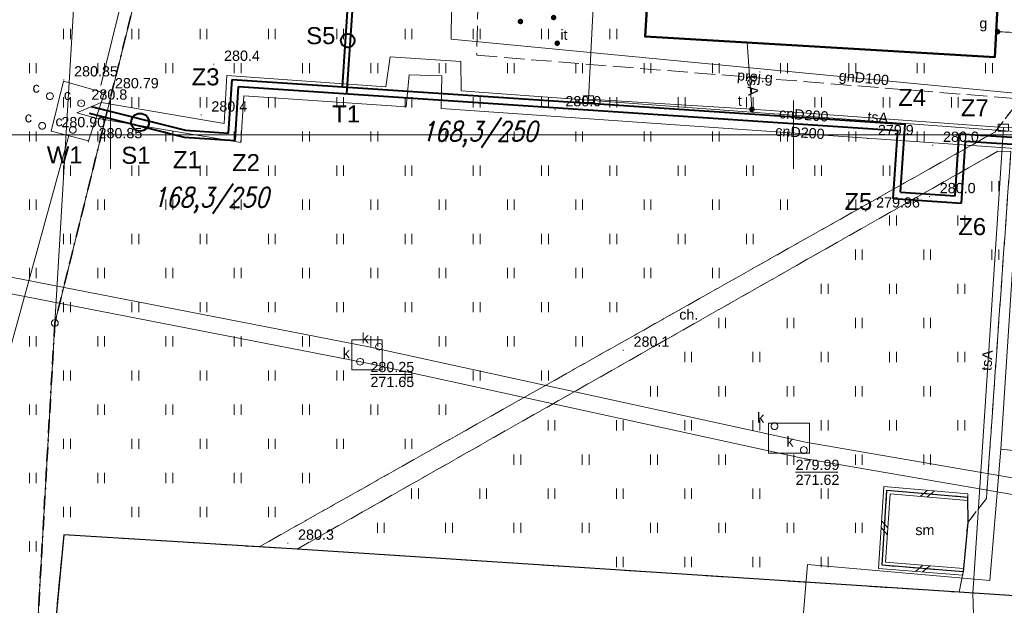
# Model space of a CAD drawing. Extents: x 0 to 6568752, y 0 to 5584302.
# Tile 7 of 74: x 6568293 to 6568365, y 5583966 to 5584008. Entities that reach past the tile are written whole.
import ezdxf
from ezdxf.enums import TextEntityAlignment as Align

# ---------------------------------------------------------------- set-up
doc = ezdxf.new("R2010")
doc.units = 0
doc.header["$PDSIZE"] = 0.75
for name, pattern in [('GAK', [3.5, 2, -0.7, 0.1, -0.7]), ('KROPK2-2-2', [3.49, 1, -0.47, 0.05, -0.47, 1, -0.5]), ('PRZER2-1', [1.5, 1, -0.5]), ('PRZER3-1', [2, 1.5, -0.5])]:
    doc.linetypes.add(name, pattern=pattern)
doc.layers.get('0').update_dxf_attribs({"linetype": 'CONTINUOUS'})
doc.layers.get('Defpoints').update_dxf_attribs({"linetype": 'CONTINUOUS'})
for name, color, linetype, lineweight in [('alarm', 51, 'CONTINUOUS', 50), ('EGBU', 7, 'CONTINUOUS', 50), ('EGDE', 7, 'CONTINUOUS', 18), ('EGPG', 7, 'CONTINUOUS', 18), ('GESGPS', 7, 'CONTINUOUS', 35), ('GUPPRZ_O', 7, 'CONTINUOUS', 18), ('OTDM', 7, 'CONTINUOUS', 25), ('OTDM_O', 7, 'CONTINUOUS', 25), ('OTDN', 7, 'CONTINUOUS', 18), ('OTKC', 7, 'CONTINUOUS', 18), ('OTKC_O', 7, 'CONTINUOUS', 18), ('OTKJ', 7, 'CONTINUOUS', 18), ('OTKK', 7, 'CONTINUOUS', 25), ('OTRN', 7, 'CONTINUOUS', 13), ('OTRN_O', 7, 'CONTINUOUS', 13), ('OTRS', 7, 'CONTINUOUS', 13), ('OTRS_O', 7, 'CONTINUOUS', 13), ('OTZI', 7, 'CONTINUOUS', 18), ('OTZI_O', 7, 'CONTINUOUS', 18), ('OTZT', 7, 'CONTINUOUS', 18), ('ramka sekcji', 7, 'CONTINUOUS', 18), ('siec', 7, 'GAK', 70), ('SUPK', 7, 'CONTINUOUS', 18), ('SUPW', 7, 'CONTINUOUS', 18), ('SUPW_O', 7, 'CONTINUOUS', 18)]:
    doc.layers.add(name, color=color, linetype=linetype, lineweight=lineweight)
for name, color, linetype, lineweight, true_color in [('SUCP', 7, 'CONTINUOUS', 18, 0xd200d2), ('SUCP_O', 7, 'CONTINUOUS', 18, 0xd200d2), ('SUEP', 1, 'CONTINUOUS', 18, 0xff0000), ('SUGP', 7, 'CONTINUOUS', 18, 0xbfbf00), ('SUGP_O', 7, 'CONTINUOUS', 18, 0xbfbf00), ('SUGW', 7, 'CONTINUOUS', 18, 0xbfbf00), ('SUGW_O', 7, 'CONTINUOUS', 18, 0xbfbf00), ('SUKP', 7, 'CONTINUOUS', 18, 0x803300), ('SUTP', 7, 'CONTINUOUS', 18, 0xff9100), ('SUTP_O', 7, 'CONTINUOUS', 18, 0xff9100), ('SUTU', 7, 'CONTINUOUS', 18, 0xff9100), ('SUTU_O', 7, 'CONTINUOUS', 18, 0xff9100)]:
    doc.layers.add(name, color=color, linetype=linetype, lineweight=lineweight, true_color=true_color)
doc.styles.add('Arial', font='arial.ttf')
doc.styles.add('GEO-INFO', font='arial.ttf')
doc.styles.add('UZBROJENIE', font='SIMPLEX.shx', dxfattribs={"width": 0.8, "oblique": 15.00003, "height": 0.9})
doc.dimstyles.get("Standard").update_dxf_attribs({"dimtxt": 0.18, "dimasz": 0.18, "dimexe": 0.18, "dimexo": 0.0625, "dimgap": 0.09, "dimtad": 0, "dimtih": 1, "dimtoh": 1, "dimdec": 4, "dimzin": 0, "dimdsep": 46, "dimtxsty": 'Standard', "dimcen": 0.09, "dimadec": 0, "dimazin": 0, "dimtfac": 1, "dimtdec": 4, "dimtofl": 0, "dimtmove": 0, "dimatfit": 3, "dimfxl": 0, "dimtolj": 1, "dimtzin": 0, "dimarcsym": 0})

# ---------------------------------------------------------------- blocks, each defined once
blk = doc.blocks.new('D_GSPWPN1')
blk.add_hatch(color=0).paths.add_polyline_path([(-0.045, 0), (-0.043467, -0.011647), (-0.038971, -0.0225), (-0.03182, -0.03182), (-0.0225, -0.038971), (-0.011647, -0.043467), (0, -0.045), (0.011647, -0.043467), (0.0225, -0.038971), (0.03182, -0.03182), (0.038971, -0.0225), (0.043467, -0.011647), (0.045, 0), (0.043467, 0.011647), (0.038971, 0.0225), (0.03182, 0.03182), (0.0225, 0.038971), (0.011647, 0.043467), (0, 0.045), (-0.011647, 0.043467), (-0.0225, 0.038971), (-0.03182, 0.03182), (-0.038971, 0.0225), (-0.043467, 0.011647)])
blk = doc.blocks.new('D_GSPTZI1')
blk.add_hatch(color=0).paths.add_polyline_path([(-0.2, 0), (-0.193185, -0.051764), (-0.173205, -0.1), (-0.141421, -0.141421), (-0.1, -0.173205), (-0.051764, -0.193185), (0, -0.2), (0.051764, -0.193185), (0.1, -0.173205), (0.141421, -0.141421), (0.173205, -0.1), (0.193185, -0.051764), (0.2, 0), (0.193185, 0.051764), (0.173205, 0.1), (0.141421, 0.141421), (0.1, 0.173205), (0.051764, 0.193185), (0, 0.2), (-0.051764, 0.193185), (-0.1, 0.173205), (-0.141421, 0.141421), (-0.173205, 0.1), (-0.193185, 0.051764)])
blk = doc.blocks.new('D_GSPWPS1')
blk.add_hatch(color=0).paths.add_polyline_path([(-0.045, 0), (-0.043467, -0.011647), (-0.038971, -0.0225), (-0.03182, -0.03182), (-0.0225, -0.038971), (-0.011647, -0.043467), (0, -0.045), (0.011647, -0.043467), (0.0225, -0.038971), (0.03182, -0.03182), (0.038971, -0.0225), (0.043467, -0.011647), (0.045, 0), (0.043467, 0.011647), (0.038971, 0.0225), (0.03182, 0.03182), (0.0225, 0.038971), (0.011647, 0.043467), (0, 0.045), (-0.011647, 0.043467), (-0.0225, 0.038971), (-0.03182, 0.03182), (-0.038971, 0.0225), (-0.043467, 0.011647)])
blk = doc.blocks.new('D_GUPIKP1_3')
at = {"color": 0}
blk.add_lwpolyline([(0.375, -0.25), (-0.375, -0.25), (-0.375, 0.25), (0.375, 0.25)], close=True, dxfattribs=at)
blk = doc.blocks.new('D_GUPIWZ1_1')
at = {"color": 0}
blk.add_lwpolyline([(0, 0.25), (0.064705, 0.241481), (0.125, 0.216506), (0.176777, 0.176777), (0.216506, 0.125), (0.241481, 0.064705), (0.25, 0), (0.241481, -0.064705), (0.216506, -0.125), (0.176777, -0.176777), (0.125, -0.216506), (0.064705, -0.241481), (0, -0.25), (-0.064705, -0.241481), (-0.125, -0.216506), (-0.176777, -0.176777), (-0.216506, -0.125), (-0.241481, -0.064705), (-0.25, 0), (-0.241481, 0.064705), (-0.216506, 0.125), (-0.176777, 0.176777), (-0.125, 0.216506), (-0.064705, 0.241481)], close=True, dxfattribs=at)
blk = doc.blocks.new('D_GUPTUT1')
blk.add_hatch(color=0).paths.add_polyline_path([(-0.2, 0), (-0.193185, -0.051764), (-0.173205, -0.1), (-0.141421, -0.141421), (-0.1, -0.173205), (-0.051764, -0.193185), (0, -0.2), (0.051764, -0.193185), (0.1, -0.173205), (0.141421, -0.141421), (0.173205, -0.1), (0.193185, -0.051764), (0.2, 0), (0.193185, 0.051764), (0.173205, 0.1), (0.141421, 0.141421), (0.1, 0.173205), (0.051764, 0.193185), (0, 0.2), (-0.051764, 0.193185), (-0.1, 0.173205), (-0.141421, 0.141421), (-0.173205, 0.1), (-0.193185, 0.051764)])
blk = doc.blocks.new('D_GUPGZA1')
blk.add_hatch(color=0).paths.add_polyline_path([(-0.2, 0), (-0.193185, -0.051764), (-0.173205, -0.1), (-0.141421, -0.141421), (-0.1, -0.173205), (-0.051764, -0.193185), (0, -0.2), (0.051764, -0.193185), (0.1, -0.173205), (0.141421, -0.141421), (0.173205, -0.1), (0.193185, -0.051764), (0.2, 0), (0.193185, 0.051764), (0.173205, 0.1), (0.141421, 0.141421), (0.1, 0.173205), (0.051764, 0.193185), (0, 0.2), (-0.051764, 0.193185), (-0.1, 0.173205), (-0.141421, 0.141421), (-0.173205, 0.1), (-0.193185, 0.051764)])
blk = doc.blocks.new('D_GEPPGD1_1')
at = {"color": 0}
blk.add_lwpolyline([(0, 0.25), (0.077254, 0.237764), (0.146946, 0.202254), (0.202254, 0.146946), (0.237764, 0.077254), (0.25, 0), (0.237764, -0.077254), (0.202254, -0.146946), (0.146946, -0.202254), (0.077254, -0.237764), (0, -0.25), (-0.077254, -0.237764), (-0.146946, -0.202254), (-0.202254, -0.146946), (-0.237764, -0.077254), (-0.25, 0), (-0.237764, 0.077254), (-0.202254, 0.146946), (-0.146946, 0.202254), (-0.077254, 0.237764)], close=True, dxfattribs=at)
blk = doc.blocks.new('D_ODTN_1')
at = {"color": 0}
for points in [[(-0.5, -0.25), (0, 0.25)], [(0, -0.25), (0.5, 0.25)]]:
    blk.add_lwpolyline(points, dxfattribs=at)
blk = doc.blocks.new('D_GSLDSO2')
at = {"color": 0}
blk.add_lwpolyline([(0, 0.25), (0, -0.25)], dxfattribs=at)
blk = doc.blocks.new('D_GSSUTR1')
at = {"color": 0}
for points in [[(-0.25666, 0.36165), (-0.25666, -0.38835)], [(0.24334, -0.38835), (0.24334, 0.36165)]]:
    blk.add_lwpolyline(points, dxfattribs=at)
blk = doc.blocks.new('*D45')
at = {"layer": 'Defpoints', "color": 0}
for p in [(6568647.5, 5584150), (6568650, 5584150), (0, 0)]:
    blk.add_point(p, dxfattribs=at)
at = {"layer": 'ramka sekcji', "color": 0, "lineweight": -2}
blk.add_line((6568649.938, 5584150), (6568647.5, 5584150), dxfattribs=at)
at = {"layer": 'ramka sekcji', "color": 0, "insert": (6568644.106, 5584150), "char_height": 0.75, "attachment_point": 5, "style": 'GEO-INFO'}
blk.add_mtext('\\A1;5584150.0000', dxfattribs=at)
blk = doc.blocks.new('*D46')
at = {"layer": 'Defpoints', "color": 0}
for p in [(6568650, 5584152.5), (6568650, 5584150), (0, 0)]:
    blk.add_point(p, dxfattribs=at)
at = {"layer": 'ramka sekcji', "color": 0, "lineweight": -2}
blk.add_line((6568650, 5584150.062), (6568650, 5584152.5), dxfattribs=at)
at = {"layer": 'ramka sekcji', "color": 0, "insert": (6568650, 5584155.896), "char_height": 0.75, "attachment_point": 5, "rotation": 90, "style": 'GEO-INFO'}
blk.add_mtext('\\A1;6568650.0000', dxfattribs=at)

msp = doc.modelspace()

# ---------------------------------------------------------------- linework, layer by layer
at = {"layer": 'EGBU', "linetype": 'Continuous', "lineweight": 50, "elevation": 10.18}
msp.add_lwpolyline([(6568343.55, 5584044.5), (6568341.86, 5584018.52), (6568365.36, 5584017.17), (6568364.76, 5584005.69), (6568339.15, 5584007.19), (6568339.86, 5584018.86), (6568330.35, 5584019.57), (6568331.94, 5584045.19)], close=True, dxfattribs=at)
at = {"layer": 'EGDE', "linetype": 'Continuous', "elevation": 10.22}
for points in [[(6568295.92847, 5583986.21622), (6568294.32233, 5583957.98331), (6568294.26523, 5583956.9825), (6568277.26098, 5583957.9935), (6568263.9809, 5583958.70246), (6568268.42617, 5584011.06381), (6568271.58328, 5584050.08752), (6568274.3496, 5584077.53529), (6568277.46122, 5584095.26675), (6568302.13672, 5584090.3243), (6568300.13923, 5584056.76596)], [(6568302.13672, 5584090.3243), (6568320.72616, 5584086.59352), (6568319.9193, 5584083.24287), (6568307.93382, 5584034.73468), (6568295.92847, 5583986.21622), (6568300.13923, 5584056.76596)]]:
    msp.add_lwpolyline(points, close=True, dxfattribs=at)
msp.add_lwpolyline([(6568594.31055, 5583939.47691), (6568591.06023, 5583939.65534), (6568585.12694, 5583937.54872), (6568482.90911, 5583944.55214), (6568370.44353, 5583952.88368), (6568294.32233, 5583957.98331), (6568295.92847, 5583986.21622), (6568307.93382, 5584034.73468), (6568319.9193, 5584083.24287), (6568320.72616, 5584086.59352), (6568329.45932, 5584084.84591), (6568374.48985, 5584081.95589), (6568374.92948, 5584088.19204), (6568391.77674, 5584086.94902), (6568441.65482, 5584081.9513), (6568491.15577, 5584079.0589), (6568538.06756, 5584076.86319), (6568558.47556, 5584075.58605), (6568583.6998, 5584038.16817), (6568609.00522, 5584036.3441), (6568644.22449, 5584009.45582)], dxfattribs=at)
at = {"layer": 'GESGPS', "linetype": 'KROPK2-2-2', "lineweight": 35, "elevation": 10.1}
for points in [[(6568361.59535, 5584252.09289), (6568361.26341, 5584250.74162), (6568355.87516, 5584228.80739), (6568343.88997, 5584180.27922), (6568337.0279, 5584152.47866), (6568332.74, 5584135.02), (6568331.91463, 5584131.76118), (6568322.71334, 5584094.57975), (6568320.72616, 5584086.59352), (6568319.9193, 5584083.24287), (6568307.93382, 5584034.73468), (6568295.92847, 5583986.21622), (6568294.32233, 5583957.98331), (6568294.26523, 5583956.9825), (6568293.66008, 5583952.72437), (6568292.84874, 5583952.82392), (6568273.1723, 5583953.99051), (6568262.61008, 5583954.10444), (6568261.2106, 5583954.0564), (6568251.21944, 5583954.86774), (6568249.43294, 5583955.01221)], [(6568361.59535, 5584252.09289), (6568361.26341, 5584250.74162), (6568355.87516, 5584228.80739), (6568343.88997, 5584180.27922), (6568337.0279, 5584152.47866), (6568332.74, 5584135.02), (6568331.91463, 5584131.76118), (6568322.71334, 5584094.57975), (6568320.72616, 5584086.59352), (6568319.9193, 5584083.24287), (6568307.93382, 5584034.73468), (6568295.92847, 5583986.21622), (6568294.32233, 5583957.98331), (6568294.26523, 5583956.9825), (6568293.66008, 5583952.72437), (6568329.64942, 5583950.6479), (6568347.08402, 5583949.61245), (6568384.89553, 5583947.37946), (6568422.02493, 5583945.3077)]]:
    msp.add_lwpolyline(points, dxfattribs=at)
at = {"layer": 'GUPPRZ_O', "linetype": 'Continuous', "lineweight": 13, "elevation": 10.8, "flags": 128}
for points in [[(6568319.03714, 5583982.44928), (6568322.11714, 5583982.44928)], [(6568350.16655, 5583975.28822), (6568353.24655, 5583975.28822)]]:
    msp.add_lwpolyline(points, dxfattribs=at)
at = {"layer": 'OTDM', "linetype": 'Continuous', "lineweight": 25, "elevation": 10.18}
msp.add_lwpolyline([(6568362.44, 5583968), (6568356.49, 5583968.48), (6568356.85, 5583973.98), (6568362.76, 5583973.47), (6568362.77, 5583971.62)], close=True, dxfattribs=at)
at = {"layer": 'OTDN', "linetype": 'Continuous', "lineweight": 18, "elevation": 10.18}
for points in [[(6568362.78149, 5583973.71907), (6568356.6172, 5583974.25102), (6568356.22445, 5583968.25061), (6568362.4199, 5583967.75081)], [(6568362.73851, 5583973.22093), (6568357.0828, 5583973.70898), (6568356.75555, 5583968.70939), (6568362.4601, 5583968.24919)]]:
    msp.add_lwpolyline(points, dxfattribs=at)
at = {"layer": 'OTKC', "linetype": 'PRZER2-1', "lineweight": 18, "elevation": 10.18}
msp.add_lwpolyline([(6568370.69, 5584032.86), (6568368.49, 5584000.12), (6568366.17994, 5583966.25595), (6568362.14, 5583966.51), (6568362.44, 5583968), (6568362.77, 5583971.62), (6568364.13, 5583973.36), (6568365.92, 5583998.78), (6568364.96, 5583998.79), (6568313.68, 5583969.67), (6568310.89, 5583969.83), (6568364.74, 5584000.19), (6568366.11, 5584001.95), (6568367.51, 5584022.93)], dxfattribs=at)
at = {"layer": 'OTKJ', "linetype": 'PRZER3-1', "lineweight": 18, "elevation": 10.18}
msp.add_lwpolyline([(6568374.84, 5583949.22), (6568360.74, 5583950), (6568363.64, 5583950.92), (6568364.82, 5583953.37), (6568363.33, 5583955.64), (6568361.55, 5583956.3), (6568304.29, 5583959.89), (6568304.54, 5583964.56), (6568301.97, 5583963.47), (6568300.69, 5583961.04), (6568301.76, 5583957.36), (6568305.32, 5583953.68), (6568289.71, 5583954.65, 0.29217785), (6568295.74, 5583961.67), (6568296.58, 5583970.72), (6568310.89, 5583969.83), (6568313.68, 5583969.67), (6568362.14, 5583966.51), (6568366.17994, 5583966.25595)], format="xyb", dxfattribs=at)
at = {"layer": 'OTKK', "linetype": 'Continuous', "lineweight": 25, "elevation": 10.18}
msp.add_lwpolyline([(6568366.17994, 5583966.25595), (6568362.14, 5583966.51), (6568313.68, 5583969.67), (6568310.89, 5583969.83), (6568296.58, 5583970.72), (6568295.74, 5583961.67, -0.29217785), (6568289.71, 5583954.65), (6568268.81, 5583956.34, -0.11600079), (6568265.57, 5583957.41, -0.07423973), (6568263.46, 5583959.35, -0.12887514), (6568261.14, 5583964.74), (6568265.58, 5584031.75), (6568268.21, 5584056.6), (6568269.75, 5584068.54), (6568273.31, 5584093.29, -0.47390876), (6568276.89, 5584095.36), (6568330.51, 5584084.83)], format="xyb", dxfattribs=at)
at = {"layer": 'OTZT', "color": 7, "linetype": 'PRZER2-1', "lineweight": 18, "elevation": 10.1}
for points in [[(6568367.51, 5584022.93), (6568366.11, 5584001.95), (6568364.74, 5584000.19), (6568310.89, 5583969.83), (6568296.58, 5583970.72), (6568295.74, 5583961.67), (6568294.32, 5583958.02), (6568262.39, 5583960.99), (6568261.14, 5583964.74), (6568265.58, 5584031.75)], [(6568339.86, 5584018.86), (6568339.15, 5584007.19), (6568364.76, 5584005.69), (6568365.36, 5584017.17)]]:
    msp.add_lwpolyline(points, dxfattribs=at)
msp.add_lwpolyline([(6568362.44, 5583968), (6568362.14, 5583966.51), (6568313.68, 5583969.67), (6568364.96, 5583998.79), (6568365.92, 5583998.78), (6568364.13, 5583973.36), (6568362.77, 5583971.62), (6568362.76, 5583973.47), (6568356.85, 5583973.98), (6568356.49, 5583968.48)], close=True, dxfattribs=at)
at = {"layer": 'ramka sekcji'}
for p, q in [((6568300, 5584000), (6568300, 5584002.5)), ((6568350, 5584000), (6568350, 5584002.5)), ((6568400, 5584000), (6568239.20424, 5584000)), ((6568300, 5584000), (6568297.5, 5584000)), ((6568300, 5584000), (6568300, 5583997.5)), ((6568300, 5584000), (6568302.5, 5584000)), ((6568350, 5584000), (6568347.5, 5584000)), ((6568350, 5584000), (6568350, 5583997.5)), ((6568350, 5584000), (6568352.5, 5584000))]:
    msp.add_line(p, q, dxfattribs=at)
at = {"layer": 'siec', "linetype": 'ByBlock', "lineweight": 40}
for p, q in [((6568317.48149, 5584011.17358), (6568316.97212, 5584003.51778)), ((6568317.80727, 5584010.79801), (6568317.28816, 5584002.99565)), ((6568308.6558, 5584000.11538), (6568308.91783, 5584004.05366)), ((6568308.91783, 5584004.05366), (6568358.17961, 5584000.77612)), ((6568309.12151, 5583999.58329), (6568309.38353, 5584003.52157)), ((6568309.38353, 5584003.52157), (6568357.64752, 5584000.31041)), ((6568298.59595, 5584002.07072), (6568305.48423, 5584000.32639)), ((6568298.45499, 5584001.591), (6568305.40759, 5583999.83039)), ((6568305.48423, 5584000.32639), (6568308.6558, 5584000.11538)), ((6568357.31559, 5583995.32144), (6568357.64752, 5584000.31041)), ((6568357.84768, 5583995.78715), (6568358.17961, 5584000.77612)), ((6568305.40759, 5583999.83039), (6568309.12151, 5583999.58329)), ((6568361.83886, 5583995.5216), (6568362.1417, 5584000.07329)), ((6568362.1417, 5584000.07329), (6568444.3839, 5583994.60146)), ((6568362.30456, 5583994.98951), (6568362.6074, 5583999.5412)), ((6568362.6074, 5583999.5412), (6568444.8496, 5583994.06937)), ((6568357.31559, 5583995.32144), (6568362.30456, 5583994.98951)), ((6568357.84768, 5583995.78715), (6568361.83886, 5583995.5216))]:
    msp.add_line(p, q, dxfattribs=at)
at = {"layer": 'siec', "color": 0, "linetype": 'ByBlock', "lineweight": 40}
for centre, radius in [((6568317.38018, 5584006.89683, 5.80165), 0.5), ((6568302.17132, 5584000.91315), 0.64893)]:
    msp.add_circle(centre, radius, dxfattribs=at)
at = {"layer": 'SUCP', "linetype": 'Continuous', "lineweight": 18, "elevation": 10.14}
for points in [[(6568363.52786, 5584258.84118), (6568358.72812, 5584235.45896), (6568363.21186, 5584234.19605), (6568362.14107, 5584229.40269), (6568356.91373, 5584229.77556), (6568349.05454, 5584184.02745), (6568353.4808, 5584182.02165), (6568352.51065, 5584178.73978), (6568347.94518, 5584179.45938), (6568328.91705, 5584122.12967), (6568332.47163, 5584121.22431), (6568331.91754, 5584116.99279), (6568327.01957, 5584117.92663), (6568310.11167, 5584042.64789), (6568313.52267, 5584040.92342), (6568312.64533, 5584036.86571), (6568307.74363, 5584037.91157), (6568299.28996, 5584003.59361)], [(6568297.5345, 5584001.61206), (6568299.32257, 5584002.34952), (6568308.33219, 5584000.83184), (6568308.52504, 5584004.33712), (6568320.1713, 5584003.50253), (6568320.47709, 5584005.70764), (6568325.65609, 5584005.36202), (6568325.6837, 5584003.2199), (6568375.8295, 5583999.53415), (6568375.94144, 5584001.66926), (6568380.49167, 5584001.41533), (6568380.4645, 5583999.41925), (6568391.64942, 5583998.62893)], [(6568297.5345, 5584001.61206), (6568298.94411, 5584001.20109), (6568309.55018, 5583999.42557), (6568309.77764, 5584002.85793), (6568321.66404, 5584002.04698), (6568321.87189, 5584004.38876), (6568324.27248, 5584004.32138), (6568324.22405, 5584001.92295), (6568376.73077, 5583998.26175), (6568376.94497, 5584000.48476), (6568379.23676, 5584000.46293), (6568379.33533, 5583998.22634), (6568391.62542, 5583997.16783)], [(6568296.94857, 5583999.93279), (6568288.01673, 5583967.59265)]]:
    msp.add_lwpolyline(points, dxfattribs=at)
at = {"layer": 'SUEP', "linetype": 'Continuous', "lineweight": 18, "elevation": 10.14}
for points in [[(6568461.96392, 5584050.56923), (6568462.1777, 5584051.59338), (6568455.34395, 5584051.84535), (6568453.40597, 5584031.5088), (6568450.53309, 5583996.80907), (6568448.53546, 5583966.36094), (6568408.78897, 5583972.06926), (6568392.59187, 5583974.08072), (6568365.19254, 5583976.97792)], [(6568365.19254, 5583976.97792), (6568366.97872, 5584004.43308), (6568366.22701, 5584006.11353), (6568366.99297, 5584021.94463), (6568352.87547, 5584023.22283), (6568352.5, 5584018.11)], [(6568348.82963, 5583942.75398), (6568349.04191, 5583944.35726), (6568351.04023, 5583968.54491), (6568364.38651, 5583967.35678), (6568365.19254, 5583976.97792)]]:
    msp.add_lwpolyline(points, dxfattribs=at)
at = {"layer": 'SUGP', "linetype": 'Continuous', "lineweight": 18, "elevation": 10.14}
for points in [[(6568443.09135, 5584062.13219), (6568442.91103, 5584049.74296), (6568432.31396, 5584038.82759), (6568430.19977, 5584008.96016), (6568426.86624, 5584009.13821), (6568420.71721, 5584009.26097), (6568420.00537, 5583999.23606), (6568399.8317, 5584000.64916), (6568398.79, 5584000.83), (6568378.45287, 5584002.14573), (6568369.70734, 5584002.75806), (6568368.25098, 5584002.86003), (6568324.94601, 5584006.99931), (6568325.04379, 5584016.05039)], [(6568364.95, 5584007.54), (6568369.91965, 5584007.31313), (6568369.70734, 5584002.75806)]]:
    msp.add_lwpolyline(points, dxfattribs=at)
at = {"layer": 'SUGP', "linetype": 'PRZER3-1', "lineweight": 18, "elevation": 10.14}
for points in [[(6568327.06098, 5584015.96546), (6568326.82172, 5584005.81558)], [(6568326.82172, 5584005.81558), (6568367.55579, 5584002.54589), (6568367.81247, 5584007.40933), (6568364.85793, 5584007.56374)]]:
    msp.add_lwpolyline(points, dxfattribs=at)
at = {"layer": 'SUKP', "linetype": 'Continuous', "lineweight": 18, "elevation": 10.14}
for points in [[(6568280.37351, 5583990.34339), (6568282.31396, 5583991.60192), (6568318.90738, 5583984.47181), (6568350.87811, 5583977.50525), (6568403.55573, 5583968.40813), (6568403.16129, 5583965.85161)], [(6568281.02649, 5583989.33661), (6568282.56025, 5583990.33137), (6568318.66486, 5583983.2965), (6568350.64815, 5583976.3272), (6568402.19003, 5583967.42621), (6568401.97532, 5583966.03459)]]:
    msp.add_lwpolyline(points, dxfattribs=at)
at = {"layer": 'SUPK', "linetype": 'Continuous', "lineweight": 18, "elevation": 10.14}
for points in [[(6568299.56, 5584003.07), (6568298.4, 5583999.55), (6568295.67, 5584000.27), (6568296.57, 5584003.91)], [(6568317.68404, 5583984.98239), (6568317.68404, 5583982.78593), (6568319.8882, 5583982.78593), (6568319.8882, 5583984.98239)], [(6568348.17376, 5583978.88501), (6568348.17376, 5583976.68365), (6568351.17516, 5583976.68365), (6568351.17516, 5583978.88501)]]:
    msp.add_lwpolyline(points, close=True, dxfattribs=at)
at = {"layer": 'SUTP', "linetype": 'Continuous', "lineweight": 18, "elevation": 10.14}
for points in [[(6568365.37903, 5584000.52216), (6568346.97039, 5584001.86508), (6568335.00004, 5584002.60091), (6568335.73669, 5584017.03531)], [(6568346.62388, 5584006.75225), (6568346.97039, 5584001.86508)], [(6568362.58258, 5583941.82504), (6568363.55953, 5583953.155), (6568363.12849, 5583966.42049), (6568365.37903, 5584000.52216)], [(6568375.40989, 5584000.51141), (6568365.37903, 5584000.52216)]]:
    msp.add_lwpolyline(points, dxfattribs=at)

# ---------------------------------------------------------------- block references
at = {"layer": 'EGPG', "linetype": 'Continuous', "lineweight": 18}
msp.add_blockref('D_GEPPGD1_1', (6568295.92847, 5583986.21622, 10.24), dxfattribs=at)
at = {"layer": 'OTDN', "linetype": 'Continuous', "lineweight": 18}
for name, p, rotation in [('D_ODTN_1', (6568359.805, 5583973.725, 10.18), 175.0679125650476), ('D_ODTN_1', (6568359.805, 5583973.725, 10.18), 175.0679125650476), ('D_GSLDSO2', (6568362.76, 5583973.47, 10.18), 175.0679125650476), ('D_ODTN_1', (6568356.67, 5583971.23, 10.18), 266.2550728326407), ('D_ODTN_1', (6568356.67, 5583971.23, 10.18), 266.2550728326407), ('D_ODTN_1', (6568359.465, 5583968.24, 10.18), 355.3878075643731), ('D_ODTN_1', (6568359.465, 5583968.24, 10.18), 355.3878075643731), ('D_GSLDSO2', (6568362.44, 5583968, 10.18), 355.3878075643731)]:
    msp.add_blockref(name, p, dxfattribs=dict(at, rotation=rotation))
at = {"layer": 'OTRN', "linetype": 'Continuous', "lineweight": 13}
for p in [(6568307.57, 5584005.16, 10.08), (6568297.86, 5584002.32, 10.08), (6568332.56, 5584001.83, 10.08), (6568306.64, 5584001.45, 10.08), (6568355.44, 5583999.72, 10.08), (6568360.21, 5583999.23, 10.08), (6568359.97, 5583995.47, 10.08), (6568337.55, 5583984.23, 10.08), (6568312.99, 5583970.1, 10.08)]:
    msp.add_blockref('D_GSPWPN1', p, dxfattribs=at)
at = {"layer": 'OTRS', "linetype": 'Continuous', "lineweight": 13}
for p in [(6568296.59, 5584004.02, 10.08), (6568299.58, 5584003.15, 10.08), (6568295.66, 5584000.3, 10.08), (6568298.38, 5583999.49, 10.08), (6568355.31, 5583994.42, 10.08)]:
    msp.add_blockref('D_GSPWPS1', p, dxfattribs=at)
at = {"layer": 'OTZI', "linetype": 'Continuous', "lineweight": 18}
for p in [(6568330.02, 5584008.29, 10.12), (6568332.45, 5584008.58, 10.12), (6568332.71, 5584006.7, 10.12)]:
    msp.add_blockref('D_GSPTZI1', p, dxfattribs=at)
at = {"layer": 'OTZT', "color": 7, "linetype": 'Continuous', "lineweight": 18}
for p in [(6568296.825, 5584007.38753, 10.1), (6568301.825, 5584007.38753, 10.1), (6568306.825, 5584007.38753, 10.1), (6568311.825, 5584007.38753, 10.1), (6568316.825, 5584007.38753, 10.1), (6568321.825, 5584007.38753, 10.1), (6568326.825, 5584007.38753, 10.1), (6568331.825, 5584007.38753, 10.1), (6568336.825, 5584007.38753, 10.1), (6568294.325, 5584004.88753, 10.1), (6568299.325, 5584004.88753, 10.1), (6568304.325, 5584004.88753, 10.1), (6568309.325, 5584004.88753, 10.1), (6568314.325, 5584004.88753, 10.1), (6568319.325, 5584004.88753, 10.1), (6568324.325, 5584004.88753, 10.1), (6568329.325, 5584004.88753, 10.1), (6568334.325, 5584004.88753, 10.1), (6568339.325, 5584004.88753, 10.1), (6568344.325, 5584004.88753, 10.1), (6568349.325, 5584004.88753, 10.1), (6568354.325, 5584004.88753, 10.1), (6568359.325, 5584004.88753, 10.1), (6568364.325, 5584004.88753, 10.1), (6568296.825, 5584002.38753, 10.1), (6568301.825, 5584002.38753, 10.1), (6568306.825, 5584002.38753, 10.1), (6568311.825, 5584002.38753, 10.1), (6568316.825, 5584002.38753, 10.1), (6568321.825, 5584002.38753, 10.1), (6568326.825, 5584002.38753, 10.1), (6568331.825, 5584002.38753, 10.1), (6568336.825, 5584002.38753, 10.1), (6568341.825, 5584002.38753, 10.1), (6568346.825, 5584002.38753, 10.1), (6568351.825, 5584002.38753, 10.1), (6568356.825, 5584002.38753, 10.1), (6568361.825, 5584002.38753, 10.1), (6568294.325, 5583999.88753, 10.1), (6568299.325, 5583999.88753, 10.1), (6568304.325, 5583999.88753, 10.1), (6568309.325, 5583999.88753, 10.1), (6568314.325, 5583999.88753, 10.1), (6568319.325, 5583999.88753, 10.1), (6568324.325, 5583999.88753, 10.1), (6568329.325, 5583999.88753, 10.1), (6568334.325, 5583999.88753, 10.1), (6568339.325, 5583999.88753, 10.1), (6568344.325, 5583999.88753, 10.1), (6568349.325, 5583999.88753, 10.1), (6568354.325, 5583999.88753, 10.1), (6568359.325, 5583999.88753, 10.1), (6568296.825, 5583997.38753, 10.1), (6568301.825, 5583997.38753, 10.1), (6568306.825, 5583997.38753, 10.1), (6568311.825, 5583997.38753, 10.1), (6568316.825, 5583997.38753, 10.1), (6568321.825, 5583997.38753, 10.1), (6568326.825, 5583997.38753, 10.1), (6568331.825, 5583997.38753, 10.1), (6568336.825, 5583997.38753, 10.1), (6568341.825, 5583997.38753, 10.1), (6568346.825, 5583997.38753, 10.1), (6568351.825, 5583997.38753, 10.1), (6568356.825, 5583997.38753, 10.1), (6568364.8, 5583996.23467, 10.1), (6568294.325, 5583994.88753, 10.1), (6568299.325, 5583994.88753, 10.1), (6568304.325, 5583994.88753, 10.1), (6568309.325, 5583994.88753, 10.1), (6568314.325, 5583994.88753, 10.1), (6568319.325, 5583994.88753, 10.1), (6568324.325, 5583994.88753, 10.1), (6568329.325, 5583994.88753, 10.1), (6568334.325, 5583994.88753, 10.1), (6568339.325, 5583994.88753, 10.1), (6568344.325, 5583994.88753, 10.1), (6568349.325, 5583994.88753, 10.1), (6568354.325, 5583994.88753, 10.1), (6568357.3, 5583993.73467, 10.1), (6568362.3, 5583993.73467, 10.1), (6568296.825, 5583992.38753, 10.1), (6568301.825, 5583992.38753, 10.1), (6568306.825, 5583992.38753, 10.1), (6568311.825, 5583992.38753, 10.1), (6568316.825, 5583992.38753, 10.1), (6568321.825, 5583992.38753, 10.1), (6568326.825, 5583992.38753, 10.1), (6568331.825, 5583992.38753, 10.1), (6568336.825, 5583992.38753, 10.1), (6568341.825, 5583992.38753, 10.1), (6568346.825, 5583992.38753, 10.1), (6568354.8, 5583991.23467, 10.1), (6568359.8, 5583991.23467, 10.1), (6568364.8, 5583991.23467, 10.1), (6568294.325, 5583989.88753, 10.1), (6568299.325, 5583989.88753, 10.1), (6568304.325, 5583989.88753, 10.1), (6568309.325, 5583989.88753, 10.1), (6568314.325, 5583989.88753, 10.1), (6568319.325, 5583989.88753, 10.1), (6568324.325, 5583989.88753, 10.1), (6568329.325, 5583989.88753, 10.1), (6568334.325, 5583989.88753, 10.1), (6568339.325, 5583989.88753, 10.1), (6568344.325, 5583989.88753, 10.1), (6568352.3, 5583988.73467, 10.1), (6568357.3, 5583988.73467, 10.1), (6568362.3, 5583988.73467, 10.1), (6568296.825, 5583987.38753, 10.1), (6568301.825, 5583987.38753, 10.1), (6568306.825, 5583987.38753, 10.1), (6568311.825, 5583987.38753, 10.1), (6568316.825, 5583987.38753, 10.1), (6568321.825, 5583987.38753, 10.1), (6568326.825, 5583987.38753, 10.1), (6568331.825, 5583987.38753, 10.1), (6568336.825, 5583987.38753, 10.1), (6568344.8, 5583986.23467, 10.1), (6568349.8, 5583986.23467, 10.1), (6568354.8, 5583986.23467, 10.1), (6568359.8, 5583986.23467, 10.1), (6568294.325, 5583984.88753, 10.1), (6568299.325, 5583984.88753, 10.1), (6568304.325, 5583984.88753, 10.1), (6568309.325, 5583984.88753, 10.1), (6568314.325, 5583984.88753, 10.1), (6568319.325, 5583984.88753, 10.1), (6568324.325, 5583984.88753, 10.1), (6568329.325, 5583984.88753, 10.1), (6568334.325, 5583984.88753, 10.1), (6568342.3, 5583983.73467, 10.1), (6568347.3, 5583983.73467, 10.1), (6568352.3, 5583983.73467, 10.1), (6568357.3, 5583983.73467, 10.1), (6568362.3, 5583983.73467, 10.1), (6568296.825, 5583982.38753, 10.1), (6568301.825, 5583982.38753, 10.1), (6568306.825, 5583982.38753, 10.1), (6568311.825, 5583982.38753, 10.1), (6568316.825, 5583982.38753, 10.1), (6568321.825, 5583982.38753, 10.1), (6568326.825, 5583982.38753, 10.1), (6568331.825, 5583982.38753, 10.1), (6568339.8, 5583981.23467, 10.1), (6568344.8, 5583981.23467, 10.1), (6568349.8, 5583981.23467, 10.1), (6568354.8, 5583981.23467, 10.1), (6568359.8, 5583981.23467, 10.1), (6568294.325, 5583979.88753, 10.1), (6568299.325, 5583979.88753, 10.1), (6568304.325, 5583979.88753, 10.1), (6568309.325, 5583979.88753, 10.1), (6568314.325, 5583979.88753, 10.1), (6568319.325, 5583979.88753, 10.1), (6568324.325, 5583979.88753, 10.1), (6568332.3, 5583978.73467, 10.1), (6568337.3, 5583978.73467, 10.1), (6568342.3, 5583978.73467, 10.1), (6568347.3, 5583978.73467, 10.1), (6568352.3, 5583978.73467, 10.1), (6568357.3, 5583978.73467, 10.1), (6568362.3, 5583978.73467, 10.1), (6568296.825, 5583977.38753, 10.1), (6568301.825, 5583977.38753, 10.1), (6568306.825, 5583977.38753, 10.1), (6568311.825, 5583977.38753, 10.1), (6568316.825, 5583977.38753, 10.1), (6568321.825, 5583977.38753, 10.1), (6568329.8, 5583976.23467, 10.1), (6568334.8, 5583976.23467, 10.1), (6568339.8, 5583976.23467, 10.1), (6568344.8, 5583976.23467, 10.1), (6568349.8, 5583976.23467, 10.1), (6568354.8, 5583976.23467, 10.1), (6568359.8, 5583976.23467, 10.1), (6568294.325, 5583974.88753, 10.1), (6568299.325, 5583974.88753, 10.1), (6568304.325, 5583974.88753, 10.1), (6568309.325, 5583974.88753, 10.1), (6568314.325, 5583974.88753, 10.1), (6568322.3, 5583973.73467, 10.1), (6568327.3, 5583973.73467, 10.1), (6568332.3, 5583973.73467, 10.1), (6568337.3, 5583973.73467, 10.1), (6568342.3, 5583973.73467, 10.1), (6568347.3, 5583973.73467, 10.1), (6568352.3, 5583973.73467, 10.1), (6568296.825, 5583972.38753, 10.1), (6568301.825, 5583972.38753, 10.1), (6568306.825, 5583972.38753, 10.1), (6568311.825, 5583972.38753, 10.1), (6568319.8, 5583971.23467, 10.1), (6568324.8, 5583971.23467, 10.1), (6568329.8, 5583971.23467, 10.1), (6568334.8, 5583971.23467, 10.1), (6568339.8, 5583971.23467, 10.1), (6568344.8, 5583971.23467, 10.1), (6568349.8, 5583971.23467, 10.1), (6568354.8, 5583971.23467, 10.1), (6568294.325, 5583969.88753, 10.1), (6568337.3, 5583968.73467, 10.1), (6568342.3, 5583968.73467, 10.1), (6568347.3, 5583968.73467, 10.1), (6568352.3, 5583968.73467, 10.1)]:
    msp.add_blockref('D_GSSUTR1', p, dxfattribs=at)
at = {"layer": 'SUGW', "linetype": 'Continuous', "lineweight": 18}
msp.add_blockref('D_GUPGZA1', (6568364.95, 5584007.54, 10.16), dxfattribs=at)
at = {"layer": 'SUPK', "linetype": 'Continuous', "lineweight": 18}
for p in [(6568335.00004, 5584002.60091, 10.16), (6568365.37903, 5584000.52216, 10.16)]:
    msp.add_blockref('D_GUPIKP1_3', p, dxfattribs=at)
at = {"layer": 'SUPW', "linetype": 'Continuous', "lineweight": 18}
for p in [(6568295.57079, 5584002.82643, 10.18), (6568297.86347, 5584002.29969, 10.18), (6568295.00248, 5584000.65357, 10.18), (6568297.25234, 5584000.36467, 10.18), (6568319.66332, 5583984.48595, 10.18), (6568318.27737, 5583983.38801, 10.18), (6568348.62038, 5583978.66874, 10.18), (6568350.76313, 5583976.91622, 10.18)]:
    msp.add_blockref('D_GUPIWZ1_1', p, dxfattribs=at)
at = {"layer": 'SUTU', "linetype": 'Continuous', "lineweight": 18}
msp.add_blockref('D_GUPTUT1', (6568346.97039, 5584001.86508, 10.16), dxfattribs=at)

# ---------------------------------------------------------------- texts
at = {"layer": 'alarm', "color": 0, "linetype": 'Continuous', "lineweight": 30, "style": 'GEO-INFO'}
for s, p in [('S5', (6568315.40345, 5584007.25512, 0.62)), ('Z3', (6568306.96712, 5584004.24073, 0.62)), ('Z4', (6568358.69798, 5584002.72905, 0.62)), ('Z7', (6568363.27986, 5584001.97153, 0.62)), ('T1', (6568317.2599, 5584001.52369, 0.62)), ('W1', (6568296.65231, 5583998.51946, 0.62)), ('S1', (6568301.86764, 5583998.4979, 0.62)), ('Z1', (6568305.59831, 5583998.17769, 0.62)), ('Z2', (6568309.92776, 5583997.96857, 0.62)), ('Z5', (6568354.75704, 5583995.09827, 0.62)), ('Z6', (6568363.09378, 5583993.27779, 0.62))]:
    msp.add_text(s, height=1.25, dxfattribs=at).set_placement(p, align=Align.MIDDLE)
at = {"layer": 'alarm', "color": 0, "lineweight": 30, "style": 'UZBROJENIE', "oblique": 15.00003, "width": 0.8}
for p in [(6568322.74731, 5583999.52527, 10.18), (6568303.08876, 5583994.69509, 10.18)]:
    msp.add_text('168,3/250', height=1.44, dxfattribs=at).set_placement(p)
at = {"layer": 'GUPPRZ_O', "linetype": 'Continuous', "lineweight": 0, "style": 'Arial'}
for s, p in [('280.25', (6568319.03714, 5583982.62178, 10.8)), ('271.65', (6568319.03714, 5583981.52678, 10.8)), ('279.99', (6568350.16655, 5583975.46072, 10.8)), ('271.62', (6568350.16655, 5583974.36572, 10.8))]:
    msp.add_text(s, height=0.75, dxfattribs=at).set_placement(p)
at = {"layer": 'OTDM_O', "linetype": 'Continuous', "lineweight": 0, "style": 'Arial'}
msp.add_text('sm', height=0.75, dxfattribs=at).set_placement((6568359.63, 5583970.68992, 10.8), align=Align.CENTER)
at = {"layer": 'OTKC_O', "linetype": 'Continuous', "lineweight": 0, "style": 'Arial'}
msp.add_text('ch.', height=0.75, dxfattribs=at).set_placement((6568342.345, 5583986.46239, 10.8), align=Align.CENTER)
at = {"layer": 'OTRN_O', "linetype": 'Continuous', "lineweight": 0, "style": 'Arial'}
for s, p in [('280.4', (6568308.32, 5584005.41, 10.8)), ('280.8', (6568298.61, 5584002.57, 10.8)), ('280.4', (6568307.39, 5584001.7, 10.8)), ('280.0', (6568333.31, 5584002.08, 10.8)), ('279.9', (6568356.19, 5583999.97, 10.8)), ('280.0', (6568360.96, 5583999.48, 10.8)), ('280.0', (6568360.72, 5583995.72, 10.8)), ('280.1', (6568338.3, 5583984.48, 10.8)), ('280.3', (6568313.74, 5583970.35, 10.8))]:
    msp.add_text(s, height=0.75, dxfattribs=at).set_placement(p)
at = {"layer": 'OTRS_O', "linetype": 'Continuous', "lineweight": 0, "style": 'Arial'}
for s, p in [('280.85', (6568297.34, 5584004.27, 10.8)), ('280.79', (6568300.33, 5584003.4, 10.8)), ('280.90', (6568296.41, 5584000.55, 10.8)), ('280.85', (6568299.13, 5583999.74, 10.8)), ('279.96', (6568356.06, 5583994.67, 10.8))]:
    msp.add_text(s, height=0.75, dxfattribs=at).set_placement(p)
at = {"layer": 'OTZI_O', "linetype": 'Continuous', "lineweight": 0, "style": 'Arial'}
msp.add_text('it', height=0.75, dxfattribs=at).set_placement((6568333.46, 5584006.95, 10.8), align=Align.RIGHT)
at = {"layer": 'SUCP_O', "linetype": 'Continuous', "lineweight": 0, "style": 'Arial'}
for rotation, p in [(355.7962828, (6568350.73509, 5584001.08434, 10.8)), (356.0113275, (6568350.457, 5583999.79958, 10.8))]:
    msp.add_text('cnD200', height=0.75, rotation=rotation, dxfattribs=at).set_placement(p, align=Align.CENTER)
at = {"layer": 'SUGP_O', "linetype": 'Continuous', "lineweight": 0, "style": 'Arial'}
for s, rotation, p in [('proj.g', 355.4107477, (6568347.16527, 5584003.8882, 10.8)), ('gnD100', 354.539992, (6568355.13406, 5584003.78792, 10.8))]:
    msp.add_text(s, height=0.75, rotation=rotation, dxfattribs=at).set_placement(p, align=Align.CENTER)
at = {"layer": 'SUGW_O', "linetype": 'Continuous', "lineweight": 0, "style": 'Arial'}
msp.add_text('g', height=0.75, dxfattribs=at).set_placement((6568364.2, 5584007.79, 10.8), align=Align.RIGHT)
at = {"layer": 'SUPW_O', "linetype": 'Continuous', "lineweight": 0, "style": 'Arial'}
for s, p in [('c', (6568294.82079, 5584003.07643, 10.8)), ('c', (6568297.11347, 5584002.54969, 10.8)), ('c', (6568294.25248, 5584000.90357, 10.8)), ('c', (6568296.50234, 5584000.61467, 10.8)), ('k', (6568318.91332, 5583984.73595, 10.8)), ('k', (6568317.52737, 5583983.63801, 10.8)), ('k', (6568347.87038, 5583978.91874, 10.8)), ('k', (6568350.01313, 5583977.16622, 10.8))]:
    msp.add_text(s, height=0.75, dxfattribs=at).set_placement(p, align=Align.RIGHT)
at = {"layer": 'SUTP_O', "linetype": 'Continuous', "lineweight": 0, "style": 'Arial'}
for rotation, p in [(274.1960559, (6568346.64246, 5584003.5938, 10.8)), (355.8276398, (6568356.15335, 5584000.90092, 10.8)), (86.2242434, (6568364.5466, 5583983.452, 10.8))]:
    msp.add_text('tsA', height=0.75, rotation=rotation, dxfattribs=at).set_placement(p, align=Align.CENTER)
at = {"layer": 'SUTU_O', "linetype": 'Continuous', "lineweight": 0, "style": 'Arial'}
msp.add_text('t', height=0.75, dxfattribs=at).set_placement((6568346.22039, 5584002.11508, 10.8), align=Align.RIGHT)

# ---------------------------------------------------------------- dimensions: what is measured, and where the dimension line sits
at = {"layer": 'ramka sekcji'}
for offset, dtype, picture, middle in [((0, 2.5), 1, '*D46', (6568650, 5584155.8956787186)), ((-2.5, 0), 0, '*D45', (6568644.1063676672, 5584150))]:
    dim = msp.add_ordinate_dim(feature_location=(6568650, 5584150), offset=offset, dtype=dtype, origin=(0, 0), dimstyle='Standard', override={"dimtxt": 0.75, "dimtxsty": 'GEO-INFO'}, dxfattribs=at)
    dim.commit()
    dim.dimension.update_dxf_attribs({"geometry": picture, "text_midpoint": middle})

doc.saveas('drawing.dxf')
